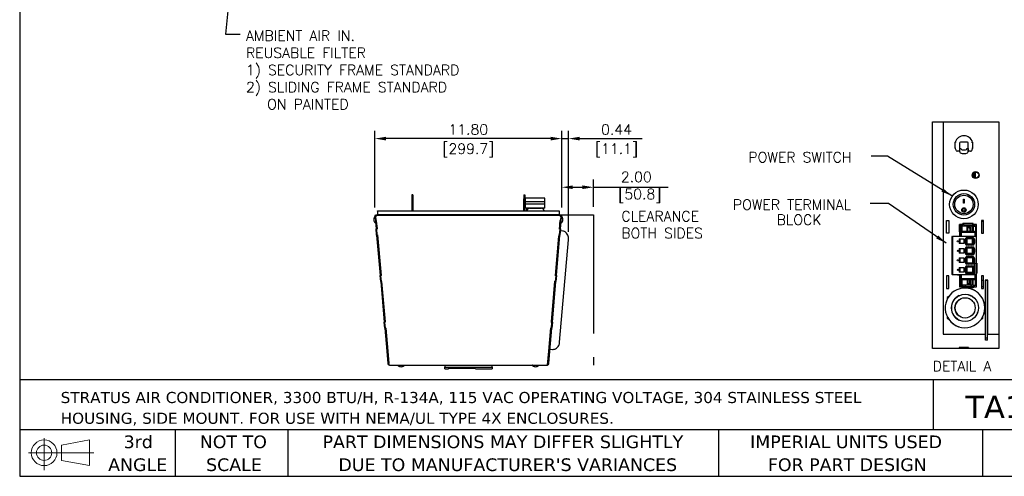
# Model space of a CAD drawing. Header units: inches. Extents: x -1 to 102, y 3 to 82.
# Tile 1 of 17: x -1 to 61, y 3 to 32. Entities that reach past the tile are written whole.
import ezdxf
from ezdxf.enums import TextEntityAlignment as Align

# ---------------------------------------------------------------- set-up
doc = ezdxf.new("R2010")
doc.units = ezdxf.units.IN
doc.header["$LTSCALE"] = 12
doc.header["$MEASUREMENT"] = 0
doc.header["$PDSIZE"] = -1
doc.linetypes.add('PHANTOM2', pattern=[1.25, 0.625, -0.125, 0.125, -0.125, 0.125, -0.125])
doc.linetypes.add('SLD-Solid', pattern=[0])
for name, color, linetype in [('Default', 7, 'Continuous'), ('phantom', 4, 'PHANTOM2'), ('tangent', 7, 'Continuous'), ('visible', 7, 'Continuous')]:
    doc.layers.add(name, color=color, linetype=linetype)
for name, color, linetype, lineweight in [('DIMENSIONS', 140, 'SLD-Solid', 25), ('DIMENSIONS @ 1', 140, 'SLD-Solid', 25), ('TEXT', 140, 'SLD-Solid', 25), ('TEXT @ 1', 140, 'SLD-Solid', 25)]:
    doc.layers.add(name, color=color, linetype=linetype, lineweight=lineweight)
doc.styles.add('ROMANS', font='romans.shx')
doc.styles.add('SLDTEXTSTYLE0', font='verdana.ttf')
doc.dimstyles.new('FSTD1', dxfattribs={"dimtxt": 0.65, "dimasz": 0.7, "dimexe": 0.5, "dimexo": 0.5, "dimgap": 0.25, "dimtad": 1, "dimzin": 1, "dimdsep": 46, "dimtxsty": 'ROMANS', "dimcen": 0.5, "dimadec": 0, "dimazin": 0, "dimtfac": 1, "dimtmove": 0, "dimatfit": 3, "dimfxl": 0, "dimtolj": 1, "dimarcsym": 0})

# ---------------------------------------------------------------- blocks, each defined once
blk = doc.blocks.new('Block11')
at = {"color": 7, "linetype": 'SLD-Solid', "lineweight": 18}
for p, q in [((1.223, 2.509), (1.223, 0)), ((2.589, 1.969), (4.807, 2.377)), ((4.807, 2.377), (4.807, 0.346)), ((2.589, 0.754), (2.589, 1.969)), ((0, 1.361), (5.137, 1.361)), ((2.589, 0.754), (4.807, 0.346))]:
    blk.add_line(p, q, dxfattribs=at)
for radius in [1.016, 0.607]:
    blk.add_circle((1.223, 1.361), radius, dxfattribs=at)
blk = doc.blocks.new('Block12')
at = {"color": 7, "linetype": 'Continuous'}
blk.add_blockref('Block11', (0, 0), dxfattribs=at)
blk = doc.blocks.new('SW_NOTE_0_1')
at = {"layer": 'TEXT', "color": 0, "char_height": 0.875, "attachment_point": 1, "style": 'SLDTEXTSTYLE0'}
for s, insert in [('STRATUS AIR CONDITIONER, 3300 BTU/H, R-134A, 115 VAC OPERATING VOLTAGE, 304 STAINLESS STEEL ', (0, 1.111)), ('HOUSING, SIDE MOUNT. FOR USE WITH NEMA/UL TYPE 4X ENCLOSURES.', (0, -0.528))]:
    blk.add_mtext(s, dxfattribs=dict(at, insert=insert))
blk = doc.blocks.new('SW_NOTE_0_4')
at = {"layer": 'TEXT', "color": 0, "char_height": 1, "attachment_point": 1, "style": 'SLDTEXTSTYLE0'}
for s, insert in [('PART DIMENSIONS MAY DIFFER SLIGHTLY ', (0, 1.27)), ("DUE TO MANUFACTURER'S VARIANCES", (1.255, -0.536))]:
    blk.add_mtext(s, dxfattribs=dict(at, insert=insert))
blk = doc.blocks.new('SW_NOTE_0_5')
at = {"layer": 'TEXT', "color": 0, "char_height": 1, "attachment_point": 2, "style": 'SLDTEXTSTYLE0'}
for s, insert in [('NOT TO', (2.484, 1.27)), ('SCALE', (2.53, -0.536))]:
    blk.add_mtext(s, dxfattribs=dict(at, insert=insert))
blk = doc.blocks.new('SW_NOTE_0_6')
at = {"layer": 'TEXT', "color": 0, "char_height": 1, "attachment_point": 2, "style": 'SLDTEXTSTYLE0'}
for s, insert in [('3rd', (1.094, 1.27)), ('ANGLE', (1.048, -0.536))]:
    blk.add_mtext(s, dxfattribs=dict(at, insert=insert))
blk = doc.blocks.new('SW_NOTE_0_7')
at = {"layer": 'TEXT', "color": 0, "char_height": 1, "attachment_point": 1, "style": 'SLDTEXTSTYLE0'}
for s, insert in [('IMPERIAL UNITS USED ', (0, 1.27)), ('FOR PART DESIGN', (1.407, -0.536))]:
    blk.add_mtext(s, dxfattribs=dict(at, insert=insert))
blk = doc.blocks.new('*D111')
at = {"layer": 'Defpoints', "color": 0}
for p in [(33.003, 21.326), (33.003, 19.549), (35.003, 19.59)]:
    blk.add_point(p, dxfattribs=at)
at = {"layer": 'DIMENSIONS', "color": 0, "lineweight": -2}
for p, q in [((33.003, 20.049), (33.003, 21.826)), ((35.003, 20.09), (35.003, 21.826)), ((33.703, 21.326), (34.303, 21.326)), ((35.003, 21.326), (39.731, 21.326))]:
    blk.add_line(p, q, dxfattribs=at)
at = {"layer": 'DIMENSIONS', "color": 0}
for points in [[(33.703, 21.443), (33.703, 21.21), (33.003, 21.326)], [(34.303, 21.443), (34.303, 21.21), (35.003, 21.326)]]:
    blk.add_solid(points, dxfattribs=at)
at = {"layer": 'DIMENSIONS', "color": 0, "insert": (37.717, 21.326), "char_height": 0.65, "attachment_point": 5, "style": 'ROMANS'}
blk.add_mtext('\\A1;2.00\\P [50.8]', dxfattribs=at)
blk = doc.blocks.new('*D112')
at = {"layer": 'Defpoints', "color": 0}
for p in [(21.203, 24.399), (21.203, 19.549), (33.003, 19.549)]:
    blk.add_point(p, dxfattribs=at)
at = {"layer": 'DIMENSIONS', "color": 0, "lineweight": -2}
for p, q in [((21.203, 20.049), (21.203, 24.899)), ((33.003, 20.049), (33.003, 24.899)), ((32.303, 24.399), (21.903, 24.399))]:
    blk.add_line(p, q, dxfattribs=at)
at = {"layer": 'DIMENSIONS', "color": 0}
for points in [[(21.903, 24.515), (21.903, 24.282), (21.203, 24.399)], [(32.303, 24.515), (32.303, 24.282), (33.003, 24.399)]]:
    blk.add_solid(points, dxfattribs=at)
at = {"layer": 'DIMENSIONS', "color": 0, "char_height": 0.65, "attachment_point": 5, "style": 'ROMANS'}
for s, insert in [('\\A1;11.80', (27.103, 24.974)), ('\\A1;[299.7]', (27.103, 23.653))]:
    blk.add_mtext(s, dxfattribs=dict(at, insert=insert))
blk = doc.blocks.new('*D105')
at = {"layer": 'Defpoints', "color": 0}
for p in [(33.439, 24.399), (33.003, 19.549), (33.439, 18.014)]:
    blk.add_point(p, dxfattribs=at)
at = {"layer": 'DIMENSIONS', "color": 0, "lineweight": -2}
for p, q in [((33.003, 20.049), (33.003, 24.899)), ((33.439, 18.514), (33.439, 24.899)), ((32.303, 24.399), (31.603, 24.399)), ((33.003, 24.399), (33.439, 24.399)), ((34.139, 24.399), (38.094, 24.399))]:
    blk.add_line(p, q, dxfattribs=at)
at = {"layer": 'DIMENSIONS', "color": 0}
for points in [[(32.303, 24.515), (32.303, 24.282), (33.003, 24.399)], [(34.139, 24.515), (34.139, 24.282), (33.439, 24.399)]]:
    blk.add_solid(points, dxfattribs=at)
at = {"layer": 'DIMENSIONS', "color": 0, "char_height": 0.65, "attachment_point": 5, "style": 'ROMANS'}
for s, insert in [('\\A1;0.44', (36.467, 24.974)), ('\\A1;[11.1]', (36.467, 23.653))]:
    blk.add_mtext(s, dxfattribs=dict(at, insert=insert))
blk = doc.blocks.new('SE122')
at = {"layer": 'visible', "color": 7, "linetype": 'Continuous'}
for p, q in [((55.535, 9.991), (55.465, 9.991)), ((55.535, 9.791), (55.465, 9.791))]:
    blk.add_line(p, q, dxfattribs=at)
blk.add_arc((56.029, 11.412), 0.7, 136.7211, 143.6967, dxfattribs=at)
blk = doc.blocks.new('SE125')
at = {"layer": 'tangent', "color": 7, "linetype": 'Continuous'}
blk.add_line((54.75, 10.174), (54.75, 10.178), dxfattribs=at)
at = {"layer": 'visible', "color": 7, "linetype": 'Continuous'}
blk.add_line((54.365, 10.137), (54.378, 10.142), dxfattribs=at)
blk = doc.blocks.new('SE129')
at = {"layer": 'visible', "color": 7, "linetype": 'Continuous'}
for p, q in [((54.767, 9.796), (54.774, 9.796)), ((54.842, 9.796), (54.882, 9.796)), ((55.205, 9.796), (55.238, 9.796)), ((55.302, 9.796), (55.307, 9.796))]:
    blk.add_line(p, q, dxfattribs=at)
blk = doc.blocks.new('SE130')
at = {"layer": 'visible', "color": 7, "linetype": 'Continuous'}
for p, q in [((54.882, 11.764), (54.767, 11.764)), ((55.307, 11.764), (55.205, 11.764))]:
    blk.add_line(p, q, dxfattribs=at)
blk = doc.blocks.new('SE135')
at = {"layer": 'tangent', "color": 7, "linetype": 'Continuous'}
for p, q in [((54.85, 11.54), (54.85, 11.71)), ((54.961, 11.71), (54.961, 11.749)), ((55.127, 11.71), (55.127, 11.749)), ((55.207, 11.71), (55.207, 11.54)), ((55.274, 11.71), (55.274, 11.533)), ((54.85, 10.022), (54.85, 9.845)), ((55.207, 9.845), (55.207, 10.022)), ((55.274, 9.845), (55.274, 10.022)), ((54.961, 9.845), (54.961, 9.807)), ((55.127, 9.845), (55.127, 9.807))]:
    blk.add_line(p, q, dxfattribs=at)
at = {"layer": 'visible', "color": 7, "linetype": 'Continuous'}
for p, q in [((54.774, 11.76), (54.806, 11.76)), ((54.774, 11.533), (54.774, 11.76)), ((54.774, 11.533), (54.798, 11.533)), ((54.798, 11.533), (54.798, 11.383)), ((54.841, 11.533), (54.798, 11.533)), ((54.806, 11.76), (54.826, 11.76)), ((54.806, 11.533), (54.806, 11.76)), ((54.826, 11.76), (54.828, 11.76)), ((54.826, 11.533), (54.826, 11.76)), ((54.828, 11.76), (54.838, 11.76)), ((54.828, 11.535), (54.828, 11.76)), ((54.838, 11.76), (54.842, 11.76)), ((54.838, 11.539), (54.838, 11.76)), ((54.841, 11.71), (54.85, 11.71)), ((54.841, 11.71), (54.841, 11.54)), ((54.842, 11.76), (54.849, 11.76)), ((54.842, 11.71), (54.842, 11.76)), ((54.849, 11.76), (54.854, 11.76)), ((54.849, 11.76), (54.849, 11.71)), ((55.015, 11.71), (54.85, 11.71)), ((54.854, 11.71), (54.854, 11.76)), ((54.882, 11.794), (54.882, 11.795)), ((55.205, 11.795), (54.882, 11.795)), ((54.882, 11.71), (54.882, 11.794)), ((54.961, 11.749), (55.127, 11.749)), ((55.015, 11.54), (55.015, 11.71)), ((55.172, 11.71), (55.015, 11.71)), ((55.033, 11.54), (55.033, 11.675)), ((55.033, 11.675), (55.102, 11.643)), ((55.102, 11.643), (55.102, 11.54)), ((55.119, 11.642), (55.102, 11.643)), ((55.119, 11.54), (55.119, 11.677)), ((55.172, 11.54), (55.172, 11.71)), ((55.207, 11.71), (55.172, 11.71)), ((55.205, 11.794), (55.205, 11.795)), ((55.205, 11.71), (55.205, 11.794)), ((55.207, 11.71), (55.274, 11.71)), ((55.229, 11.71), (55.229, 11.76)), ((55.229, 11.76), (55.238, 11.76)), ((55.238, 11.76), (55.302, 11.76)), ((55.243, 11.71), (55.238, 11.76)), ((55.27, 11.533), (55.274, 11.533)), ((55.302, 11.71), (55.274, 11.71)), ((55.285, 11.533), (55.274, 11.533)), ((55.302, 11.533), (55.285, 11.533)), ((55.302, 11.71), (55.302, 11.76)), ((55.302, 11.71), (55.302, 11.533)), ((55.302, 11.71), (55.302, 11.533)), ((55.302, 11.383), (55.302, 11.533)), ((54.741, 10.183), (54.741, 10.178)), ((54.741, 10.178), (54.77, 10.178)), ((54.77, 10.183), (54.77, 10.178)), ((54.798, 10.178), (54.77, 10.178)), ((54.774, 10.022), (54.798, 10.022)), ((54.774, 10.022), (54.774, 9.796)), ((54.798, 10.022), (54.798, 10.178)), ((54.798, 10.022), (54.841, 10.022)), ((54.806, 10.022), (54.806, 9.796)), ((54.826, 10.022), (54.826, 9.796)), ((54.828, 10.022), (54.828, 9.796)), ((54.838, 10.022), (54.838, 9.796)), ((54.841, 10.022), (54.85, 10.022)), ((54.841, 10.022), (54.841, 9.845)), ((55.015, 10.022), (54.85, 10.022)), ((55.033, 10.022), (55.015, 10.022)), ((55.015, 10.022), (55.015, 9.845)), ((55.033, 10.022), (55.102, 10.022)), ((55.033, 10.022), (55.033, 9.88)), ((55.119, 10.022), (55.102, 10.022)), ((55.102, 9.913), (55.102, 10.022)), ((55.172, 10.022), (55.119, 10.022)), ((55.119, 10.022), (55.119, 9.879)), ((55.207, 10.022), (55.172, 10.022)), ((55.172, 10.022), (55.172, 9.845)), ((55.207, 10.022), (55.274, 10.022)), ((55.285, 10.022), (55.274, 10.022)), ((55.285, 10.022), (55.302, 10.022)), ((55.302, 10.022), (55.302, 10.183)), ((55.302, 9.845), (55.302, 10.022)), ((54.774, 9.796), (54.806, 9.796)), ((54.806, 9.796), (54.826, 9.796)), ((54.826, 9.796), (54.828, 9.796)), ((54.828, 9.796), (54.838, 9.796)), ((54.838, 9.796), (54.842, 9.796)), ((54.841, 9.845), (54.85, 9.845)), ((54.842, 9.845), (54.842, 9.796)), ((54.842, 9.796), (54.849, 9.796)), ((54.849, 9.796), (54.849, 9.845)), ((55.015, 9.845), (54.85, 9.845)), ((54.854, 9.845), (54.854, 9.796)), ((54.882, 9.845), (54.882, 9.761)), ((54.882, 9.761), (54.882, 9.76)), ((55.205, 9.76), (54.882, 9.76)), ((54.961, 9.807), (55.127, 9.807)), ((55.172, 9.845), (55.015, 9.845)), ((55.033, 9.88), (55.102, 9.913)), ((55.119, 9.913), (55.102, 9.913)), ((55.207, 9.845), (55.172, 9.845)), ((55.205, 9.845), (55.205, 9.761)), ((55.205, 9.761), (55.205, 9.76)), ((55.207, 9.845), (55.274, 9.845)), ((55.229, 9.845), (55.229, 9.796)), ((55.235, 9.796), (55.238, 9.796)), ((55.243, 9.845), (55.238, 9.796)), ((55.238, 9.796), (55.302, 9.796)), ((55.302, 9.845), (55.274, 9.845)), ((55.302, 9.845), (55.302, 9.796))]:
    blk.add_line(p, q, dxfattribs=at)
for centre, major_axis, ratio, start_param, end_param in [((54.961, 11.794), (0.0787, 0), 0.57735, 3.141593, 4.712389), ((55.256, 11.635), (-0.484, 0.008), 0.085925, -1.282114, -1.091246), ((55.127, 11.794), (0.0787, 0), 0.57735, 4.712389, 6.283185), ((54.961, 9.761), (0.0787, 0), 0.57735, 1.570796, 3.141593), ((55.256, 9.921), (-0.484, -0.008), 0.085925, 1.091246, 1.282114), ((55.127, 9.761), (0.0787, 0), 0.57735, 0, 1.570796)]:
    blk.add_ellipse(centre, major_axis=major_axis, ratio=ratio, start_param=start_param, end_param=end_param, dxfattribs=at)
blk = doc.blocks.new('SE145')
at = {"layer": 'tangent', "color": 7, "linetype": 'Continuous'}
for p, q in [((54.816, 11.511), (54.836, 11.511)), ((54.836, 11.383), (54.836, 11.511)), ((54.845, 11.54), (54.845, 11.521)), ((54.845, 11.521), (55.251, 11.521)), ((55.251, 11.521), (55.251, 11.54)), ((55.261, 11.511), (55.261, 11.383)), ((55.28, 11.511), (55.261, 11.511)), ((54.536, 11.383), (54.536, 10.183)), ((54.56, 10.183), (54.56, 11.383)), ((54.816, 10.055), (54.836, 10.055)), ((54.836, 10.055), (54.836, 10.183)), ((54.845, 10.045), (54.845, 10.025)), ((55.251, 10.045), (54.845, 10.045)), ((55.251, 10.025), (55.251, 10.045)), ((55.261, 10.183), (55.261, 10.055)), ((55.28, 10.055), (55.261, 10.055))]:
    blk.add_line(p, q, dxfattribs=at)
for centre, start, end in [((54.845, 11.511), 90, 180), ((55.251, 11.511), 0, 90), ((54.845, 10.055), 180, 270), ((55.251, 10.055), 270, 0)]:
    blk.add_arc(centre, 0.00984, start, end, dxfattribs=at)
at = {"layer": 'visible', "color": 7, "linetype": 'Continuous'}
for p, q in [((54.816, 11.511), (54.816, 11.383)), ((55.251, 11.54), (54.845, 11.54)), ((55.28, 11.383), (55.28, 11.511)), ((54.529, 11.383), (54.529, 10.183)), ((54.536, 11.383), (54.529, 11.383)), ((54.54, 11.383), (54.536, 11.383)), ((54.54, 11.383), (54.56, 11.383)), ((54.54, 10.183), (54.54, 11.383)), ((55.308, 11.383), (54.56, 11.383)), ((54.759, 11.306), (54.759, 11.16)), ((54.759, 11.306), (54.91, 11.306)), ((54.798, 11.16), (54.798, 11.306)), ((54.91, 11.306), (54.91, 11.16)), ((54.99, 11.321), (54.999, 11.313)), ((54.999, 11.313), (54.999, 11.153)), ((55.2, 11.313), (54.999, 11.313)), ((55.003, 11.359), (55.196, 11.359)), ((55.182, 11.153), (55.182, 11.313)), ((55.208, 11.321), (55.2, 11.313)), ((55.2, 11.153), (55.2, 11.313)), ((55.308, 10.183), (55.308, 11.383)), ((54.91, 11.16), (54.759, 11.16)), ((54.759, 11.006), (54.759, 10.86)), ((54.759, 11.006), (54.91, 11.006)), ((54.798, 10.86), (54.798, 11.006)), ((54.91, 11.006), (54.91, 10.86)), ((54.999, 11.153), (54.99, 11.145)), ((54.99, 11.021), (54.999, 11.013)), ((54.999, 11.153), (55.2, 11.153)), ((55.2, 11.013), (54.999, 11.013)), ((54.999, 11.013), (54.999, 10.853)), ((55.196, 11.107), (55.003, 11.107)), ((55.003, 11.059), (55.196, 11.059)), ((55.182, 10.853), (55.182, 11.013)), ((55.2, 11.153), (55.208, 11.145)), ((55.2, 11.013), (55.208, 11.021)), ((55.2, 11.013), (55.2, 10.853)), ((54.91, 10.86), (54.759, 10.86)), ((54.759, 10.706), (54.759, 10.56)), ((54.759, 10.706), (54.91, 10.706)), ((54.798, 10.56), (54.798, 10.706)), ((54.91, 10.706), (54.91, 10.56)), ((54.999, 10.853), (54.99, 10.845)), ((54.99, 10.721), (54.999, 10.713)), ((54.999, 10.853), (55.2, 10.853)), ((54.999, 10.713), (54.999, 10.553)), ((55.2, 10.713), (54.999, 10.713)), ((55.196, 10.807), (55.003, 10.807)), ((55.003, 10.759), (55.196, 10.759)), ((55.182, 10.713), (55.182, 10.553)), ((55.2, 10.853), (55.208, 10.845)), ((55.2, 10.713), (55.208, 10.721)), ((55.2, 10.713), (55.2, 10.553)), ((54.91, 10.56), (54.759, 10.56)), ((54.759, 10.406), (54.759, 10.26)), ((54.759, 10.406), (54.91, 10.406)), ((54.798, 10.26), (54.798, 10.406)), ((54.91, 10.406), (54.91, 10.26)), ((54.999, 10.553), (54.99, 10.545)), ((54.99, 10.421), (54.999, 10.413)), ((54.999, 10.553), (55.2, 10.553)), ((54.999, 10.413), (54.999, 10.253)), ((55.2, 10.413), (54.999, 10.413)), ((55.196, 10.507), (55.003, 10.507)), ((55.003, 10.459), (55.196, 10.459)), ((55.182, 10.413), (55.182, 10.253)), ((55.2, 10.553), (55.208, 10.545)), ((55.2, 10.413), (55.208, 10.421)), ((55.2, 10.413), (55.2, 10.253)), ((54.536, 10.183), (54.529, 10.183)), ((54.536, 10.183), (54.54, 10.183)), ((54.54, 10.183), (54.56, 10.183)), ((54.56, 10.183), (55.308, 10.183)), ((54.91, 10.26), (54.759, 10.26)), ((54.816, 10.183), (54.816, 10.055)), ((54.845, 10.025), (55.251, 10.025)), ((54.999, 10.253), (54.99, 10.245)), ((54.999, 10.253), (55.2, 10.253)), ((55.196, 10.207), (55.003, 10.207)), ((55.208, 10.245), (55.2, 10.253)), ((55.28, 10.055), (55.28, 10.183))]:
    blk.add_line(p, q, dxfattribs=at)
for centre in [(54.717, 11.233), (54.717, 10.933), (54.717, 10.633), (54.717, 10.333)]:
    blk.add_circle(centre, 0.018, dxfattribs=at)
for centre, radius, start, end in [((54.845, 11.511), 0.0295, 90, 180), ((55.251, 11.511), 0.0295, 0, 90), ((55.093, 11.233), 0.156, 125.6435, 234.3565), ((55.093, 11.233), 0.136, 111.4973, 248.5027), ((55.105, 11.233), 0.136, 291.4973, 68.5027), ((55.105, 11.233), 0.156, 305.6435, 54.3565), ((55.093, 10.933), 0.156, 125.6435, 234.3565), ((55.093, 10.933), 0.136, 111.4973, 248.5027), ((55.105, 10.933), 0.136, 291.4973, 68.5027), ((55.105, 10.933), 0.156, 305.6435, 54.3565), ((55.093, 10.633), 0.156, 125.6435, 234.3565), ((55.093, 10.633), 0.136, 111.4973, 248.5027), ((55.105, 10.633), 0.136, 291.4973, 68.5027), ((55.105, 10.633), 0.156, 305.6435, 54.3565), ((55.093, 10.333), 0.156, 125.6435, 234.3565), ((55.093, 10.333), 0.136, 111.4973, 248.5027), ((55.105, 10.333), 0.136, 291.4973, 68.5027), ((55.105, 10.333), 0.156, 305.6435, 54.3565), ((54.845, 10.055), 0.0295, 180, 270), ((55.251, 10.055), 0.0295, 270, 0)]:
    blk.add_arc(centre, radius, start, end, dxfattribs=at)

msp = doc.modelspace()

# ---------------------------------------------------------------- linework, layer by layer
for p, q in [((56.438, 11.153), (56.438, 25.465)), ((56.438, 25.465), (60.63, 25.465)), ((57.111, 25.465), (57.111, 12.046)), ((60.63, 25.465), (60.63, 11.153)), ((57.865, 23.809), (57.865, 24.175)), ((57.939, 23.632), (57.87, 23.785)), ((58.135, 24.115), (58.135, 23.657)), ((58.135, 23.657), (58.135, 23.597)), ((58.148, 23.562), (58.148, 23.775)), ((58.148, 23.775), (58.208, 23.775)), ((58.631, 24.175), (58.195, 24.175)), ((58.208, 23.775), (58.228, 23.775)), ((58.228, 23.775), (58.228, 23.759)), ((58.308, 23.679), (58.518, 23.679)), ((58.598, 23.759), (58.598, 23.775)), ((58.598, 23.775), (58.618, 23.775)), ((58.618, 23.775), (58.678, 23.775)), ((58.678, 23.775), (58.678, 23.562)), ((58.691, 23.657), (58.691, 24.115)), ((58.691, 23.597), (58.691, 23.657)), ((58.955, 23.785), (58.887, 23.632)), ((58.961, 24.175), (58.961, 23.809)), ((58.135, 23.597), (57.994, 23.597)), ((58.832, 23.597), (58.691, 23.597)), ((59.019, 21.995), (59.019, 22.234)), ((59.019, 21.995), (59.085, 21.995)), ((59.019, 21.953), (59.019, 21.995)), ((59.085, 21.915), (59.078, 21.915)), ((59.085, 21.995), (59.085, 22.275)), ((59.085, 21.995), (59.085, 21.915)), ((59.085, 21.912), (59.085, 21.915)), ((59.149, 21.9), (59.149, 22.287)), ((23.543, 20.84), (23.543, 20.577)), ((23.605, 20.84), (23.543, 20.84)), ((23.543, 20.577), (23.543, 19.84)), ((23.605, 20.577), (23.543, 20.577)), ((23.605, 20.84), (23.605, 20.577)), ((23.605, 20.577), (23.605, 19.84)), ((30.604, 20.84), (30.666, 20.84)), ((30.604, 20.84), (30.604, 20.59)), ((30.604, 19.84), (30.604, 20.59)), ((30.604, 20.59), (30.666, 20.59)), ((30.666, 20.84), (30.666, 20.59)), ((30.666, 19.84), (30.666, 20.59)), ((31.941, 20.636), (30.687, 20.636)), ((30.687, 20.636), (30.687, 20.398)), ((31.941, 20.398), (31.941, 20.636)), ((58.388, 20.571), (58.438, 20.571)), ((58.388, 20.321), (58.388, 20.571)), ((58.438, 20.571), (58.438, 20.321)), ((31.941, 20.398), (30.687, 20.398)), ((31.941, 20.248), (30.687, 20.248)), ((30.687, 20.248), (30.687, 20.011)), ((31.941, 20.011), (30.687, 20.011)), ((30.696, 20.398), (30.696, 20.248)), ((30.8, 19.957), (30.751, 19.934)), ((30.847, 19.934), (30.751, 19.934)), ((30.751, 19.934), (30.796, 19.904)), ((30.8, 20.011), (30.753, 19.984)), ((30.921, 19.984), (30.753, 19.984)), ((30.753, 19.984), (30.8, 19.957)), ((30.873, 19.957), (30.8, 19.957)), ((30.987, 19.996), (31.711, 19.996)), ((31.874, 19.984), (31.777, 19.984)), ((31.828, 19.957), (31.825, 19.957)), ((31.874, 19.984), (31.828, 20.011)), ((31.828, 19.957), (31.874, 19.984)), ((31.876, 19.934), (31.828, 19.957)), ((31.876, 19.934), (31.85, 19.934)), ((31.86, 19.923), (31.876, 19.934)), ((31.932, 20.248), (31.932, 20.398)), ((31.941, 20.011), (31.941, 20.248)), ((58.438, 20.327), (58.388, 20.327)), ((58.438, 20.321), (58.388, 20.321)), ((21.261, 19.554), (21.203, 19.549)), ((21.203, 19.549), (21.203, 19.544)), ((21.203, 19.544), (21.261, 19.549)), ((21.203, 19.544), (21.205, 19.522)), ((21.263, 19.527), (21.205, 19.522)), ((21.205, 19.522), (21.213, 19.437)), ((21.241, 19.44), (21.213, 19.437)), ((21.213, 19.437), (21.215, 19.415)), ((21.241, 19.417), (21.215, 19.415)), ((21.215, 19.415), (21.231, 19.225)), ((21.27, 19.463), (21.241, 19.461)), ((21.241, 19.461), (21.258, 19.267)), ((21.241, 19.461), (21.241, 19.42)), ((21.241, 19.42), (21.258, 19.228)), ((21.261, 19.554), (21.261, 19.549)), ((21.261, 19.549), (21.263, 19.527)), ((32.943, 19.549), (21.262, 19.549)), ((21.27, 19.463), (21.262, 19.549)), ((21.263, 19.527), (21.269, 19.463)), ((21.266, 19.497), (21.267, 19.497)), ((21.266, 19.491), (21.266, 19.491)), ((21.266, 19.489), (21.267, 19.489)), ((21.343, 19.563), (21.329, 19.549)), ((21.343, 19.563), (21.359, 19.583)), ((21.359, 19.81), (21.359, 19.84)), ((21.359, 19.84), (32.846, 19.84)), ((21.359, 19.81), (21.359, 19.59)), ((21.359, 19.81), (21.359, 19.59)), ((21.359, 19.59), (21.359, 19.59)), ((21.359, 19.583), (21.359, 19.59)), ((32.846, 19.59), (21.359, 19.59)), ((30.796, 19.904), (30.747, 19.881)), ((30.813, 19.881), (30.747, 19.881)), ((30.747, 19.881), (30.761, 19.84)), ((30.825, 19.904), (30.796, 19.904)), ((32.846, 19.84), (32.846, 19.81)), ((32.846, 19.81), (32.846, 19.59)), ((32.846, 19.59), (32.846, 19.583)), ((32.846, 19.583), (32.862, 19.563)), ((32.875, 19.549), (32.862, 19.563)), ((32.936, 19.463), (32.943, 19.549)), ((32.938, 19.489), (32.936, 19.463)), ((32.964, 19.461), (32.936, 19.463)), ((32.937, 19.463), (32.942, 19.527)), ((32.938, 19.489), (32.939, 19.491)), ((32.938, 19.489), (32.938, 19.489)), ((32.939, 19.497), (32.939, 19.497)), ((32.939, 19.491), (32.939, 19.491)), ((32.942, 19.527), (32.944, 19.549)), ((32.942, 19.527), (33, 19.522)), ((32.945, 19.554), (32.944, 19.549)), ((33.002, 19.544), (32.944, 19.549)), ((32.945, 19.554), (33.003, 19.549)), ((32.947, 19.267), (32.964, 19.461)), ((32.947, 19.228), (32.964, 19.42)), ((32.964, 19.461), (32.964, 19.42)), ((32.964, 19.44), (32.993, 19.437)), ((32.964, 19.417), (32.991, 19.415)), ((32.974, 19.225), (32.991, 19.415)), ((32.991, 19.415), (32.993, 19.437)), ((32.993, 19.437), (33, 19.522)), ((33, 19.522), (33.002, 19.544)), ((33.003, 19.549), (33.002, 19.544)), ((58.327, 19.9), (58.327, 19.898)), ((58.499, 19.898), (58.499, 19.9)), ((21.289, 19.23), (21.231, 19.225)), ((21.231, 19.225), (21.252, 18.983)), ((21.252, 18.983), (21.259, 18.907)), ((21.258, 19.267), (21.287, 19.269)), ((21.258, 19.267), (21.258, 19.228)), ((21.259, 18.907), (21.277, 18.701)), ((21.335, 18.706), (21.277, 18.701)), ((21.311, 18.314), (21.277, 18.701)), ((21.309, 19.009), (21.287, 19.269)), ((21.289, 19.23), (21.31, 18.988)), ((21.289, 19.228), (21.29, 19.228)), ((21.337, 18.691), (21.3, 18.688)), ((21.3, 18.688), (21.3, 18.678)), ((21.338, 18.681), (21.3, 18.678)), ((21.3, 18.678), (21.331, 18.325)), ((21.304, 19.069), (21.303, 19.069)), ((21.318, 18.907), (21.309, 19.009)), ((21.31, 18.988), (21.317, 18.913)), ((21.316, 18.931), (21.316, 18.931)), ((21.337, 18.691), (21.316, 18.931)), ((21.317, 18.913), (21.335, 18.706)), ((21.338, 18.681), (21.318, 18.907)), ((21.336, 18.691), (21.335, 18.706)), ((32.867, 18.681), (32.887, 18.907)), ((32.905, 18.678), (32.867, 18.681)), ((32.905, 18.688), (32.868, 18.691)), ((32.902, 19.069), (32.869, 18.691)), ((32.871, 18.706), (32.869, 18.691)), ((32.871, 18.706), (32.889, 18.913)), ((32.871, 18.706), (32.928, 18.701)), ((32.874, 18.325), (32.905, 18.678)), ((32.887, 18.907), (32.896, 19.009)), ((32.889, 18.913), (32.895, 18.988)), ((32.928, 18.701), (32.894, 18.314)), ((32.895, 18.988), (32.916, 19.23)), ((32.896, 19.009), (32.919, 19.269)), ((32.901, 19.069), (32.902, 19.069)), ((32.916, 19.228), (32.902, 19.069)), ((32.905, 18.688), (32.905, 18.678)), ((32.911, 19.175), (32.912, 19.175)), ((32.914, 19.201), (32.913, 19.201)), ((32.915, 19.228), (32.916, 19.228)), ((32.916, 19.23), (32.974, 19.225)), ((32.919, 19.269), (32.947, 19.267)), ((32.928, 18.701), (32.946, 18.907)), ((32.946, 18.907), (32.953, 18.983)), ((32.947, 19.267), (32.947, 19.228)), ((32.953, 18.983), (32.974, 19.225)), ((21.369, 18.319), (21.311, 18.314)), ((21.369, 18.314), (21.311, 18.309)), ((21.311, 18.309), (21.311, 18.314)), ((21.311, 18.309), (21.534, 15.758)), ((21.331, 18.325), (21.369, 18.328)), ((21.369, 18.319), (21.368, 18.328)), ((21.595, 15.738), (21.369, 18.328)), ((21.594, 15.748), (21.369, 18.328)), ((21.369, 18.314), (21.369, 18.319)), ((21.369, 18.314), (21.592, 15.763)), ((32.61, 15.738), (32.837, 18.328)), ((32.611, 15.748), (32.829, 18.239)), ((32.613, 15.763), (32.836, 18.314)), ((32.671, 15.758), (32.894, 18.309)), ((32.837, 18.319), (32.836, 18.314)), ((32.836, 18.314), (32.894, 18.309)), ((32.837, 18.328), (32.837, 18.319)), ((32.837, 18.328), (32.874, 18.325)), ((32.837, 18.319), (32.894, 18.314)), ((32.894, 18.314), (32.894, 18.309)), ((33.072, 18.551), (32.916, 18.565)), ((32.874, 11.551), (33.439, 18.014)), ((59.108, 15.781), (59.108, 16.531)), ((59.108, 16.531), (59.234, 16.531)), ((59.108, 15.779), (59.108, 16.529)), ((59.108, 16.529), (59.234, 16.529)), ((59.108, 15.797), (59.108, 16.507)), ((59.22, 16.507), (59.108, 16.507)), ((59.22, 15.888), (59.22, 16.507)), ((59.234, 16.531), (59.234, 15.909)), ((59.234, 16.529), (59.234, 15.908)), ((21.592, 15.763), (21.534, 15.758)), ((21.568, 15.37), (21.534, 15.758)), ((21.595, 15.748), (21.558, 15.745)), ((21.558, 15.745), (21.558, 15.735)), ((21.595, 15.738), (21.558, 15.735)), ((21.558, 15.735), (21.589, 15.381)), ((21.594, 15.748), (21.592, 15.763)), ((32.647, 15.735), (32.61, 15.738)), ((32.647, 15.745), (32.611, 15.748)), ((32.613, 15.763), (32.612, 15.748)), ((32.613, 15.763), (32.671, 15.758)), ((32.617, 15.381), (32.647, 15.735)), ((32.671, 15.758), (32.637, 15.37)), ((32.647, 15.745), (32.647, 15.735)), ((59.168, 15.797), (59.108, 15.797)), ((59.157, 15.781), (59.108, 15.781)), ((59.158, 15.779), (59.108, 15.779)), ((21.626, 15.375), (21.568, 15.37)), ((21.569, 15.365), (21.568, 15.37)), ((21.627, 15.37), (21.569, 15.365)), ((21.569, 15.365), (21.792, 12.814)), ((21.589, 15.381), (21.626, 15.385)), ((21.626, 15.375), (21.625, 15.385)), ((21.853, 12.794), (21.626, 15.385)), ((21.852, 12.804), (21.626, 15.385)), ((21.627, 15.37), (21.626, 15.375)), ((21.627, 15.37), (21.85, 12.819)), ((32.352, 12.794), (32.579, 15.385)), ((32.354, 12.804), (32.579, 15.385)), ((32.356, 12.819), (32.579, 15.37)), ((32.413, 12.814), (32.636, 15.365)), ((32.58, 15.385), (32.579, 15.375)), ((32.579, 15.385), (32.617, 15.381)), ((32.579, 15.375), (32.637, 15.37)), ((32.579, 15.375), (32.579, 15.37)), ((32.579, 15.37), (32.636, 15.365)), ((32.637, 15.37), (32.636, 15.365)), ((59.935, 15.45), (59.747, 15.45)), ((59.747, 15.45), (59.747, 15.033)), ((59.747, 15.45), (59.747, 12.046)), ((59.779, 15.45), (59.779, 15.43)), ((59.903, 15.43), (59.779, 15.43)), ((59.779, 11.788), (59.779, 15.43)), ((59.779, 15.065), (59.779, 15.43)), ((59.903, 15.45), (59.903, 15.43)), ((59.903, 11.788), (59.903, 15.43)), ((59.903, 15.178), (59.903, 15.43)), ((59.935, 12.046), (59.935, 15.45)), ((59.935, 15.205), (59.935, 15.45)), ((57.454, 14.425), (57.348, 14.364)), ((57.348, 14.364), (57.348, 14.242)), ((57.348, 13.175), (57.348, 13.053)), ((59.618, 13.053), (59.618, 13.175)), ((21.85, 12.819), (21.792, 12.814)), ((21.826, 12.427), (21.792, 12.814)), ((21.852, 12.804), (21.815, 12.801)), ((21.815, 12.801), (21.815, 12.791)), ((21.853, 12.794), (21.815, 12.791)), ((21.815, 12.791), (21.846, 12.438)), ((21.846, 12.438), (21.884, 12.441)), ((21.851, 12.804), (21.85, 12.819)), ((21.884, 12.432), (21.883, 12.441)), ((22.013, 10.966), (21.884, 12.441)), ((32.192, 10.966), (32.321, 12.441)), ((32.234, 11.435), (32.322, 12.441)), ((32.321, 12.441), (32.359, 12.438)), ((32.322, 12.441), (32.322, 12.432)), ((32.39, 12.791), (32.352, 12.794)), ((32.39, 12.801), (32.353, 12.804)), ((32.356, 12.819), (32.354, 12.804)), ((32.356, 12.819), (32.413, 12.814)), ((32.359, 12.438), (32.39, 12.791)), ((32.413, 12.814), (32.379, 12.427)), ((32.39, 12.801), (32.39, 12.791)), ((57.348, 13.053), (57.454, 12.992)), ((59.512, 12.992), (59.618, 13.053)), ((59.779, 12.956), (59.747, 12.937)), ((59.779, 12.907), (59.747, 12.907)), ((59.935, 12.907), (59.903, 12.907)), ((21.884, 12.432), (21.826, 12.427)), ((21.884, 12.427), (21.826, 12.422)), ((21.826, 12.422), (21.826, 12.427)), ((21.826, 12.422), (21.953, 10.973)), ((21.884, 12.427), (21.884, 12.432)), ((21.884, 12.427), (22.011, 10.978)), ((32.194, 10.978), (32.321, 12.427)), ((32.252, 10.973), (32.379, 12.422)), ((32.322, 12.432), (32.321, 12.427)), ((32.321, 12.427), (32.379, 12.422)), ((32.322, 12.432), (32.379, 12.427)), ((32.379, 12.427), (32.379, 12.422)), ((57.111, 12.046), (58.113, 12.046)), ((58.113, 12.046), (59.779, 12.046)), ((59.779, 12.058), (59.747, 12.058)), ((59.903, 12.046), (60.63, 12.046)), ((58.713, 11.21), (58.113, 11.21)), ((58.113, 11.21), (58.113, 11.153)), ((58.713, 11.153), (58.713, 11.21)), ((59.903, 11.788), (59.779, 11.788)), ((59.779, 11.672), (59.779, 11.788)), ((59.903, 11.672), (59.779, 11.672)), ((59.903, 11.672), (59.903, 11.788)), ((21.953, 10.973), (22.02, 10.203)), ((22.011, 10.978), (22.078, 10.208)), ((22.089, 10.092), (22.013, 10.966)), ((32.116, 10.092), (32.192, 10.966)), ((32.127, 10.208), (32.194, 10.978)), ((32.185, 10.203), (32.252, 10.973)), ((32.263, 11.099), (32.419, 11.086)), ((60.63, 11.153), (56.438, 11.153)), ((22.078, 10.208), (22.02, 10.203)), ((22.02, 10.203), (22.021, 10.198)), ((22.078, 10.208), (22.079, 10.203)), ((22.079, 10.207), (22.078, 10.207)), ((22.084, 10.15), (22.084, 10.15)), ((22.136, 10.092), (22.089, 10.092)), ((22.136, 10.092), (32.069, 10.092)), ((22.136, 10.092), (22.136, 10.092)), ((25.619, 10.092), (25.619, 9.972)), ((25.619, 9.972), (28.619, 9.972)), ((25.619, 9.851), (25.619, 9.972)), ((28.619, 9.972), (28.619, 10.092)), ((28.619, 9.972), (28.619, 9.851)), ((32.069, 10.092), (32.116, 10.092)), ((32.069, 10.092), (32.069, 10.092)), ((32.126, 10.207), (32.126, 10.207)), ((32.127, 10.208), (32.127, 10.203)), ((32.127, 10.208), (32.185, 10.203)), ((32.185, 10.203), (32.184, 10.198)), ((25.619, 9.851), (25.844, 9.851)), ((25.844, 9.903), (25.844, 9.851)), ((25.844, 9.903), (27.564, 9.903)), ((27.564, 9.851), (28.619, 9.851))]:
    msp.add_line(p, q)
for centre, radius in [((59.153, 22.094), 0.219), ((59.153, 22.094), 0.194), ((58.413, 20.246), 0.906), ((58.413, 20.246), 0.677), ((58.413, 20.246), 0.58), ((58.413, 19.897), 0.135), ((58.413, 19.898), 0.0862), ((58.483, 13.708), 0.858), ((58.483, 13.708), 0.64)]:
    msp.add_circle(centre, radius)
for centre, radius, start, end in [((58.413, 23.996), 0.576, 18.01989, 161.98011), ((57.925, 23.809), 0.06, 180, 204.22775), ((58.195, 24.115), 0.06, 90, 180), ((58.308, 23.759), 0.08, 180, 270), ((58.518, 23.759), 0.08, 270, 0), ((58.631, 24.115), 0.06, 0, 90), ((58.901, 23.809), 0.06, 335.77225, 0), ((57.994, 23.657), 0.06, 204.22775, 270), ((58.413, 23.996), 0.5, 233.07927, 237.99455), ((58.413, 23.996), 0.488, 234.99744, 237.92086), ((58.413, 23.929), 0.409, 227.15055, 229.58854), ((58.208, 23.562), 0.06, 180, 240.78454), ((58.413, 23.929), 0.48, 240.78454, 299.21546), ((58.618, 23.562), 0.06, 299.21546, 0), ((58.413, 23.996), 0.488, 302.07914, 305.00256), ((58.413, 23.929), 0.409, 310.41146, 312.84945), ((58.413, 23.996), 0.5, 302.00545, 306.92073), ((58.832, 23.657), 0.06, 270, 335.77225), ((30.987, 19.808), 0.188, 90, 170.19981), ((31.711, 19.808), 0.188, 9.80019, 90), ((58.413, 19.9), 0.0867, 0.24357, 179.76623), ((21.43, 19.283), 0.303, 147.0064, 185), ((21.192, 19.437), 0.02, 5, 147.0064), ((21.359, 19.497), 0.093, 90, 146.01279), ((21.389, 19.81), 0.03, 171.24686, 180), ((32.846, 19.497), 0.093, 33.98721, 90), ((33.013, 19.437), 0.02, 32.9936, 175), ((32.775, 19.283), 0.303, 355, 32.9936), ((21.43, 19.283), 0.303, 185, 222.9936), ((21.223, 19.09), 0.02, 222.9936, 5), ((32.982, 19.09), 0.02, 175, 317.0064), ((32.775, 19.283), 0.303, 317.0064, 355), ((58.483, 13.708), 1.254, 334.83725, 252.83912), ((58.483, 13.708), 1.254, 45.94014, 79.43137), ((58.483, 13.708), 0.858, 115.54599, 244.45401), ((58.483, 13.708), 0.858, 42.91288, 74.45083), ((58.483, 13.708), 1.254, 214.83725, 0), ((58.483, 13.708), 0.64, 125.31877, 234.68123), ((58.483, 13.708), 0.64, 38.61972, 68.93818), ((58.483, 13.708), 1.254, 0, 16.23367), ((58.483, 13.708), 0.858, 322.96832, 343.37919), ((63.413, 11.21), 4.7, 180, 180.69867), ((22.136, 10.208), 0.116, 185, 245.56872), ((22.136, 10.208), 0.058, 185, 195.65491), ((22.136, 10.208), 0.116, 266.53858, 270), ((22.68, 10.072), 0.02, 90, 232.0064), ((22.854, 10.295), 0.303, 232.0064, 270), ((22.854, 10.295), 0.303, 270, 307.9936), ((23.028, 10.072), 0.02, 307.9936, 90), ((31.18, 10.072), 0.02, 90, 232.0064), ((31.354, 10.295), 0.303, 232.0064, 270), ((31.354, 10.295), 0.303, 270, 307.9936), ((31.528, 10.072), 0.02, 307.9936, 90), ((32.069, 10.208), 0.116, 270, 273.46142), ((32.069, 10.208), 0.116, 294.43128, 355), ((32.069, 10.208), 0.058, 344.34509, 355)]:
    msp.add_arc(centre, radius, start, end)
for points, knots in [([(57.925, 24.165), (57.917, 24.166), (57.909, 24.167), (57.895, 24.17), (57.888, 24.171), (57.877, 24.173), (57.872, 24.173), (57.866, 24.174), (57.865, 24.175), (57.865, 24.175)], [0, 0, 0, 0, 0.25, 0.25, 0.5, 0.5, 0.75, 0.75, 1, 1, 1, 1]), ([(58.901, 24.165), (58.909, 24.166), (58.916, 24.167), (58.931, 24.17), (58.938, 24.171), (58.949, 24.173), (58.953, 24.173), (58.959, 24.174), (58.961, 24.175), (58.961, 24.175)], [0, 0, 0, 0, 0.25, 0.25, 0.5, 0.5, 0.75, 0.75, 1, 1, 1, 1]), ([(58.547, 19.9), (58.547, 19.865), (58.533, 19.829), (58.484, 19.778), (58.449, 19.763), (58.378, 19.763), (58.343, 19.778), (58.293, 19.829), (58.279, 19.864), (58.279, 19.9), (58.279, 19.9), (58.279, 19.9)], [0, 0, 0, 0, 0.125, 0.125, 0.25, 0.25, 0.375, 0.375, 0.5, 0.5, 0.5011174, 0.5011174, 0.5011174, 0.5011174]), ([(33.439, 18.014), (33.446, 18.085), (33.439, 18.165), (33.388, 18.332), (33.333, 18.417), (33.205, 18.52), (33.136, 18.545), (33.072, 18.551)], [0, 0, 0, 0, 0.301721, 0.301721, 0.67246, 0.67246, 1, 1, 1, 1]), ([(32.419, 11.086), (32.48, 11.08), (32.548, 11.092), (32.694, 11.167), (32.768, 11.244), (32.848, 11.405), (32.868, 11.48), (32.874, 11.551)], [0, 0, 0, 0, 0.31245, 0.31245, 0.702559, 0.702559, 1, 1, 1, 1])]:
    msp.add_open_spline(points, degree=3, knots=knots)
at = {"layer": 'phantom'}
for p, q in [((32.846, 19.59), (35.003, 19.59)), ((35.003, 19.59), (35.003, 10.092))]:
    msp.add_line(p, q, dxfattribs=at)
at = {"layer": 'TEXT'}
for p, q in [((-1.239, 81.572), (-1.239, 3.072)), ((101.792, 9.167), (-1.239, 9.167)), ((56.48, 9.167), (56.48, 6.016)), ((101.792, 6.016), (-1.239, 6.016)), ((8.573, 6.016), (8.573, 3.072)), ((15.705, 6.016), (15.705, 3.072)), ((42.916, 6.016), (42.916, 3.072)), ((59.579, 6.016), (59.579, 3.072)), ((-1.239, 3.072), (101.792, 3.072))]:
    msp.add_line(p, q, dxfattribs=at)
at = {"layer": 'visible', "color": 7, "linetype": 'Continuous'}
for p, q in [((57.32, 18.432), (57.32, 19.232)), ((57.32, 19.232), (57.46, 19.232)), ((57.46, 19.232), (57.46, 18.432)), ((58.126, 18.975), (58.126, 18.218)), ((59.204, 18.214), (59.204, 18.975)), ((59.52, 19.232), (59.52, 18.432)), ((59.66, 19.232), (59.52, 19.232)), ((59.66, 18.432), (59.66, 19.232)), ((57.46, 18.432), (57.32, 18.432)), ((58.126, 18.218), (58.019, 18.218)), ((58.019, 18.218), (58.019, 18.214)), ((59.52, 18.432), (59.66, 18.432)), ((57.32, 15.732), (57.32, 14.932)), ((57.46, 15.732), (57.32, 15.732)), ((57.46, 14.932), (57.46, 15.732)), ((58.019, 15.814), (58.019, 15.796)), ((58.019, 15.796), (58.126, 15.796)), ((58.126, 15.796), (58.126, 15.039)), ((59.204, 15.039), (59.204, 15.814)), ((59.52, 15.732), (59.52, 14.932)), ((59.66, 15.732), (59.52, 15.732)), ((59.66, 14.932), (59.66, 15.732)), ((57.32, 14.932), (57.46, 14.932)), ((59.52, 14.932), (59.66, 14.932))]:
    msp.add_line(p, q, dxfattribs=at)

# ---------------------------------------------------------------- block references
at = {"layer": 'Default', "xscale": 2.000000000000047, "yscale": 2.000000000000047, "zscale": 2.000000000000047}
for name in ['SE135', 'SE130', 'SE122', 'SE145', 'SE125', 'SE129']:
    msp.add_blockref(name, (-51.409, -4.552), dxfattribs=at)
at = {"layer": 'TEXT', "xscale": 0.8, "yscale": 0.8, "zscale": 0.8}
for name, p in [('SW_NOTE_0_1', (1.351, 7.51)), ('SW_NOTE_0_6', (5.375, 4.634)), ('SW_NOTE_0_5', (10.272, 4.634)), ('SW_NOTE_0_4', (17.893, 4.634)), ('SW_NOTE_0_7', (44.905, 4.634)), ('Block12', (-0.675, 3.469))]:
    msp.add_blockref(name, p, dxfattribs=at)

# ---------------------------------------------------------------- texts
at = {"layer": 'DIMENSIONS', "style": 'ROMANS'}
for s, p in [('POWER SWITCH', (44.798, 23.545)), ('DETAIL A', (56.44, 10.353))]:
    msp.add_text(s, height=0.65, dxfattribs=at).set_placement(p, align=Align.TOP_LEFT)
for s, p in [('CLEARANCE', (36.772, 19.173)), ('BOTH SIDES', (36.772, 18.105))]:
    msp.add_text(s, height=0.65, dxfattribs=at).set_placement(p)
at = {"layer": 'TEXT', "style": 'ROMANS'}
for s, p in [('POWER TERMINAL', (43.819, 20.551)), ('BLOCK', (46.578, 19.599))]:
    msp.add_text(s, height=0.65, dxfattribs=at).set_placement(p, align=Align.TOP_LEFT)
at = {"layer": 'TEXT', "insert": (13.056, 31.223), "char_height": 0.65, "attachment_point": 1, "style": 'ROMANS'}
msp.add_mtext_dynamic_manual_height_columns('AMBIENT AIR IN.\\PREUSABLE FILTER\\P1) SECURITY FRAME STANDARD\\P2) SLIDING FRAME STANDARD\\P   ON PAINTED', width=18.92976, gutter_width=1, heights=[0], dxfattribs=at)
at = {"layer": 'TEXT', "insert": (58.513, 8.163), "char_height": 1.4, "attachment_point": 1, "style": 'SLDTEXTSTYLE0'}
msp.add_mtext('TA10-033-16-4X', dxfattribs=at)

# ---------------------------------------------------------------- dimensions: what is measured, and where the dimension line sits
at = {"layer": 'DIMENSIONS @ 1'}
for base, p2, picture, middle in [((21.203, 24.399), (21.203, 19.549), '*D112', (27.103, 24.399)), ((33.439, 24.399), (33.439, 18.014), '*D105', (36.467, 24.399))]:
    dim = msp.add_linear_dim(base=base, p1=(33.003, 19.549), p2=p2, dimstyle='FSTD1', override={"dimscale": 1, "dimpost": '\\X', "dimtix": 0, "dimtofl": 1, "dimtmove": 0, "dimatfit": 3}, dxfattribs=at)
    dim.commit()
    dim.dimension.update_dxf_attribs({"geometry": picture, "text_midpoint": middle})
dim = msp.add_linear_dim(base=(33.003, 21.326), p1=(35.003, 19.59), p2=(33.003, 19.549), dimstyle='FSTD1', override={"dimscale": 1, "dimpost": '\\X', "dimtix": 0, "dimtofl": 1, "dimtmove": 0, "dimatfit": 3}, dxfattribs=at)
dim.commit()
dim.dimension.update_dxf_attribs({"geometry": '*D111', "text_midpoint": (37.717, 21.326), "dimtype": 128})

# ---------------------------------------------------------------- leaders
at = {"layer": 'TEXT @ 1'}
for points in [[(12.894, 41.95), (11.758, 30.992), (12.698, 30.992)], [(57.641, 20.785), (53.595, 23.295), (52.557, 23.293)], [(57.301, 17.791), (53.659, 20.301), (52.491, 20.301)]]:
    msp.add_leader(points, dimstyle='FSTD1', override={"dimscale": 1}, dxfattribs=at)

doc.saveas('drawing.dxf')
